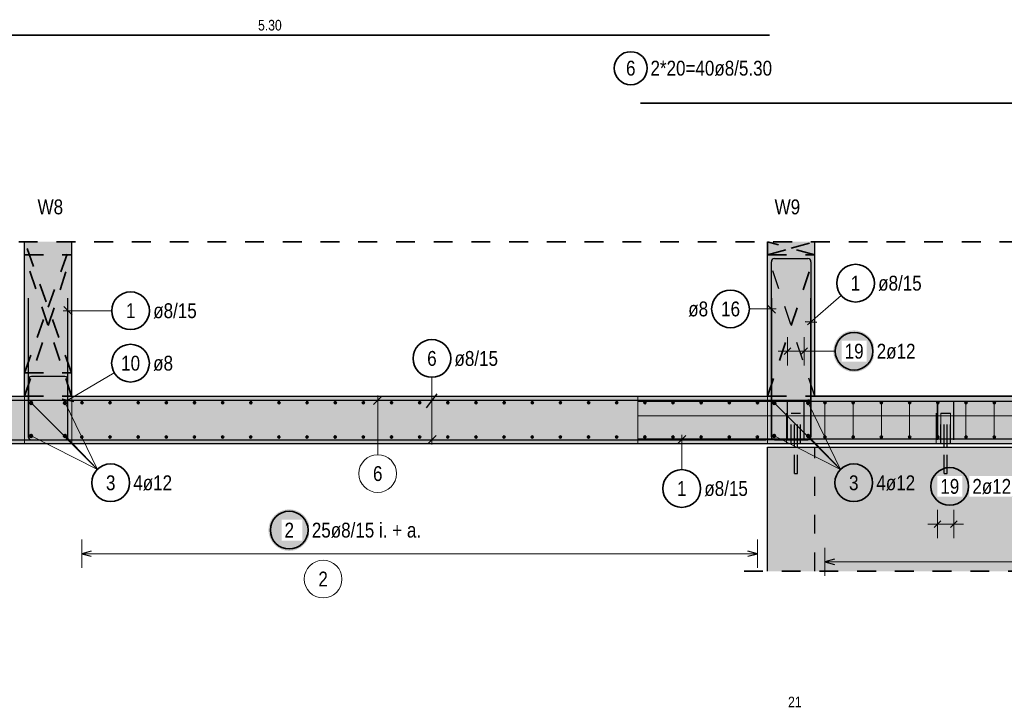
# Model space of a CAD drawing. Header units: millimetres. Extents: x -4.8 to 49, y -12 to 21.
# Tile 21 of 56: x 17.5 to 22.7, y 10.4 to 14.1. Entities that reach past the tile are written whole.
import ezdxf

# ---------------------------------------------------------------- set-up
doc = ezdxf.new("R2010")
doc.units = ezdxf.units.MM
doc.linetypes.add('DOT', pattern=[0.25, 0, -0.25])
doc.linetypes.add('HIDDEN', pattern=[0.375, 0.25, -0.125])
doc.layers.add('Achsen', color=7, linetype='Continuous', lineweight=20)
doc.layers.add('nplo Bewehrung', color=7, linetype='Continuous', lineweight=20)
doc.styles.add('Arial Narrow', font='ARIALN.TTF')

msp = doc.modelspace()

# ---------------------------------------------------------------- hatches: boundary and pattern name
at = {"lineweight": 50, "true_color": 0xd7ffd7}
for points in [[(17.787634, 12.897618), (17.787634, 12.077741), (17.537634, 12.077741), (17.537634, 12.897618)], [(21.727321, 12.897618), (21.727322, 12.077741), (21.477322, 12.077741), (21.477321, 12.897618)], [(21.727695, 11.827741), (3.032321, 11.827741), (3.032321, 12.077741), (21.727695, 12.077741)], [(35.302695, 12.077741), (35.302695, 11.827741), (21.727695, 11.827741), (21.727695, 12.077741)], [(36.16277, 11.807731), (36.16277, 11.149947), (21.477321, 11.149947), (21.477321, 11.807731)]]:
    msp.add_hatch(color=254, dxfattribs=at).paths.add_polyline_path(points)
at = {"layer": 'Achsen', "lineweight": 25, "true_color": 0xffffff}
for points in [[(22.045825, 12.316979), (22.045758, 12.320818), (22.045557, 12.324653), (22.045222, 12.328477), (22.044754, 12.332288), (22.044154, 12.336081), (22.043421, 12.33985), (22.042557, 12.343591), (22.041564, 12.347299), (22.040441, 12.350971), (22.039191, 12.354602), (22.037815, 12.358186), (22.036315, 12.36172), (22.034692, 12.3652), (22.032949, 12.368621), (22.031088, 12.371979), (22.02911, 12.37527), (22.027019, 12.378491), (22.024817, 12.381636), (22.022506, 12.384702), (22.02009, 12.387686), (22.017571, 12.390584), (22.014952, 12.393392), (22.012237, 12.396107), (22.009429, 12.398725), (22.006532, 12.401244), (22.003548, 12.40366), (22.000481, 12.405971), (21.997336, 12.408173), (21.994116, 12.410265), (21.990825, 12.412242), (21.987467, 12.414104), (21.984046, 12.415847), (21.980566, 12.417469), (21.977032, 12.41897), (21.973447, 12.420345), (21.969817, 12.421596), (21.966145, 12.422718), (21.962436, 12.423712), (21.958695, 12.424576), (21.954926, 12.425308), (21.951134, 12.425909), (21.947323, 12.426377), (21.943498, 12.426711), (21.939664, 12.426912), (21.935825, 12.426979), (21.931986, 12.426912), (21.928152, 12.426711), (21.924327, 12.426377), (21.920516, 12.425909), (21.916724, 12.425308), (21.912955, 12.424576), (21.909214, 12.423712), (21.905505, 12.422718), (21.901833, 12.421596), (21.898203, 12.420345), (21.894618, 12.41897), (21.891084, 12.417469), (21.887604, 12.415847), (21.884183, 12.414104), (21.880825, 12.412242), (21.877534, 12.410265), (21.874314, 12.408173), (21.871169, 12.405971), (21.868102, 12.40366), (21.865118, 12.401244), (21.862221, 12.398725), (21.859413, 12.396107), (21.856698, 12.393392), (21.854079, 12.390584), (21.85156, 12.387686), (21.849144, 12.384702), (21.846833, 12.381636), (21.844631, 12.378491), (21.84254, 12.37527), (21.840562, 12.371979), (21.838701, 12.368621), (21.836958, 12.3652), (21.835335, 12.36172), (21.833835, 12.358186), (21.832459, 12.354602), (21.831209, 12.350971), (21.830086, 12.347299), (21.829092, 12.343591), (21.828229, 12.33985), (21.827496, 12.336081), (21.826895, 12.332288), (21.826428, 12.328477), (21.826093, 12.324653), (21.825892, 12.320818), (21.825825, 12.316979), (21.825892, 12.31314), (21.826093, 12.309306), (21.826428, 12.305481), (21.826895, 12.30167), (21.827496, 12.297878), (21.828229, 12.294109), (21.829092, 12.290368), (21.830086, 12.286659), (21.831209, 12.282987), (21.832459, 12.279357), (21.833835, 12.275773), (21.835335, 12.272238), (21.836958, 12.268758), (21.838701, 12.265337), (21.840562, 12.261979), (21.84254, 12.258688), (21.844631, 12.255468), (21.846833, 12.252323), (21.849144, 12.249257), (21.85156, 12.246273), (21.854079, 12.243375), (21.856698, 12.240567), (21.859413, 12.237852), (21.862221, 12.235233), (21.865118, 12.232714), (21.868102, 12.230298), (21.871169, 12.227987), (21.874314, 12.225785), (21.877534, 12.223694), (21.880825, 12.221717), (21.884183, 12.219855), (21.887604, 12.218112), (21.891084, 12.216489), (21.894618, 12.214989), (21.898203, 12.213613), (21.901833, 12.212363), (21.905505, 12.211241), (21.909214, 12.210247), (21.912955, 12.209383), (21.916724, 12.20865), (21.920516, 12.20805), (21.924327, 12.207582), (21.928152, 12.207247), (21.931986, 12.207046), (21.935825, 12.206979), (21.939664, 12.207046), (21.943498, 12.207247), (21.947323, 12.207582), (21.951134, 12.20805), (21.954926, 12.20865), (21.958695, 12.209383), (21.962436, 12.210247), (21.966145, 12.211241), (21.969817, 12.212363), (21.973447, 12.213613), (21.977032, 12.214989), (21.980566, 12.216489), (21.984046, 12.218112), (21.987467, 12.219855), (21.990825, 12.221717), (21.994116, 12.223694), (21.997336, 12.225785), (22.000481, 12.227987), (22.003548, 12.230298), (22.006532, 12.232714), (22.009429, 12.235233), (22.012237, 12.237852), (22.014952, 12.240567), (22.017571, 12.243375), (22.02009, 12.246273), (22.022506, 12.249257), (22.024817, 12.252323), (22.027019, 12.255468), (22.02911, 12.258688), (22.031088, 12.261979), (22.032949, 12.265337), (22.034692, 12.268758), (22.036315, 12.272238), (22.037815, 12.275773), (22.039191, 12.279357), (22.040441, 12.282987), (22.041564, 12.286659), (22.042557, 12.290368), (22.043421, 12.294109), (22.044154, 12.297878), (22.044754, 12.30167), (22.045222, 12.305481), (22.045557, 12.309306)], [(22.552939, 11.6), (22.552872, 11.603839), (22.552671, 11.607673), (22.552337, 11.611498), (22.551869, 11.615309), (22.551268, 11.619101), (22.550536, 11.62287), (22.549672, 11.626611), (22.548678, 11.63032), (22.547556, 11.633992), (22.546306, 11.637622), (22.54493, 11.641207), (22.543429, 11.644741), (22.541807, 11.648221), (22.540064, 11.651642), (22.538202, 11.655), (22.536225, 11.658291), (22.534134, 11.661511), (22.531931, 11.664656), (22.529621, 11.667723), (22.527204, 11.670707), (22.524685, 11.673604), (22.522067, 11.676412), (22.519352, 11.679127), (22.516544, 11.681746), (22.513646, 11.684265), (22.510662, 11.686681), (22.507596, 11.688992), (22.504451, 11.691194), (22.501231, 11.693285), (22.497939, 11.695263), (22.494581, 11.697124), (22.49116, 11.698867), (22.48768, 11.70049), (22.484146, 11.70199), (22.480562, 11.703366), (22.476931, 11.704616), (22.47326, 11.705739), (22.469551, 11.706733), (22.46581, 11.707596), (22.462041, 11.708329), (22.458248, 11.708929), (22.454438, 11.709397), (22.450613, 11.709732), (22.446778, 11.709933), (22.442939, 11.71), (22.4391, 11.709933), (22.435266, 11.709732), (22.431441, 11.709397), (22.42763, 11.708929), (22.423838, 11.708329), (22.420069, 11.707596), (22.416328, 11.706733), (22.412619, 11.705739), (22.408948, 11.704616), (22.405317, 11.703366), (22.401733, 11.70199), (22.398198, 11.70049), (22.394719, 11.698867), (22.391298, 11.697124), (22.387939, 11.695263), (22.384648, 11.693285), (22.381428, 11.691194), (22.378283, 11.688992), (22.375217, 11.686681), (22.372233, 11.684265), (22.369335, 11.681746), (22.366527, 11.679127), (22.363812, 11.676412), (22.361193, 11.673604), (22.358675, 11.670707), (22.356258, 11.667723), (22.353948, 11.664656), (22.351745, 11.661511), (22.349654, 11.658291), (22.347677, 11.655), (22.345815, 11.651642), (22.344072, 11.648221), (22.342449, 11.644741), (22.340949, 11.641207), (22.339573, 11.637622), (22.338323, 11.633992), (22.337201, 11.63032), (22.336207, 11.626611), (22.335343, 11.62287), (22.334611, 11.619101), (22.33401, 11.615309), (22.333542, 11.611498), (22.333207, 11.607673), (22.333006, 11.603839), (22.332939, 11.6), (22.333006, 11.596161), (22.333207, 11.592327), (22.333542, 11.588502), (22.33401, 11.584691), (22.334611, 11.580899), (22.335343, 11.57713), (22.336207, 11.573389), (22.337201, 11.56968), (22.338323, 11.566008), (22.339573, 11.562378), (22.340949, 11.558793), (22.342449, 11.555259), (22.344072, 11.551779), (22.345815, 11.548358), (22.347677, 11.545), (22.349654, 11.541709), (22.351745, 11.538489), (22.353948, 11.535344), (22.356258, 11.532277), (22.358675, 11.529293), (22.361193, 11.526396), (22.363812, 11.523588), (22.366527, 11.520873), (22.369335, 11.518254), (22.372233, 11.515735), (22.375217, 11.513319), (22.378283, 11.511008), (22.381428, 11.508806), (22.384648, 11.506715), (22.387939, 11.504737), (22.391298, 11.502876), (22.394719, 11.501133), (22.398198, 11.49951), (22.401733, 11.49801), (22.405317, 11.496634), (22.408948, 11.495384), (22.412619, 11.494261), (22.416328, 11.493267), (22.420069, 11.492404), (22.423838, 11.491671), (22.42763, 11.491071), (22.431441, 11.490603), (22.435266, 11.490268), (22.4391, 11.490067), (22.442939, 11.49), (22.446778, 11.490067), (22.450613, 11.490268), (22.454438, 11.490603), (22.458248, 11.491071), (22.462041, 11.491671), (22.46581, 11.492404), (22.469551, 11.493267), (22.47326, 11.494261), (22.476931, 11.495384), (22.480562, 11.496634), (22.484146, 11.49801), (22.48768, 11.49951), (22.49116, 11.501133), (22.494581, 11.502876), (22.497939, 11.504737), (22.501231, 11.506715), (22.504451, 11.508806), (22.507596, 11.511008), (22.510662, 11.513319), (22.513646, 11.515735), (22.516544, 11.518254), (22.519352, 11.520873), (22.522067, 11.523588), (22.524685, 11.526396), (22.527204, 11.529293), (22.529621, 11.532277), (22.531931, 11.535344), (22.534134, 11.538489), (22.536225, 11.541709), (22.538202, 11.545), (22.540064, 11.548358), (22.541807, 11.551779), (22.543429, 11.555259), (22.54493, 11.558793), (22.546306, 11.562378), (22.547556, 11.566008), (22.548678, 11.56968), (22.549672, 11.573389), (22.550536, 11.57713), (22.551268, 11.580899), (22.551869, 11.584691), (22.552337, 11.588502), (22.552671, 11.592327)], [(19.050948, 11.368122), (19.050881, 11.371961), (19.05068, 11.375796), (19.050345, 11.379621), (19.049877, 11.383431), (19.049277, 11.387224), (19.048544, 11.390993), (19.04768, 11.394734), (19.046687, 11.398442), (19.045564, 11.402114), (19.044314, 11.405745), (19.042938, 11.409329), (19.041438, 11.412863), (19.039815, 11.416343), (19.038072, 11.419764), (19.036211, 11.423122), (19.034233, 11.426414), (19.032142, 11.429634), (19.02994, 11.432779), (19.027629, 11.435845), (19.025213, 11.438829), (19.022694, 11.441727), (19.020075, 11.444535), (19.01736, 11.44725), (19.014552, 11.449868), (19.011654, 11.452387), (19.008671, 11.454804), (19.005604, 11.457114), (19.002459, 11.459317), (18.999239, 11.461408), (18.995948, 11.463385), (18.99259, 11.465247), (18.989169, 11.46699), (18.985689, 11.468612), (18.982155, 11.470113), (18.97857, 11.471489), (18.97494, 11.472739), (18.971268, 11.473861), (18.967559, 11.474855), (18.963818, 11.475719), (18.960049, 11.476451), (18.956257, 11.477052), (18.952446, 11.47752), (18.948621, 11.477854), (18.944787, 11.478055), (18.940948, 11.478122), (18.937109, 11.478055), (18.933275, 11.477854), (18.92945, 11.47752), (18.925639, 11.477052), (18.921847, 11.476451), (18.918078, 11.475719), (18.914336, 11.474855), (18.910628, 11.473861), (18.906956, 11.472739), (18.903326, 11.471489), (18.899741, 11.470113), (18.896207, 11.468612), (18.892727, 11.46699), (18.889306, 11.465247), (18.885948, 11.463385), (18.882657, 11.461408), (18.879437, 11.459317), (18.876291, 11.457114), (18.873225, 11.454804), (18.870241, 11.452387), (18.867343, 11.449868), (18.864535, 11.44725), (18.86182, 11.444535), (18.859202, 11.441727), (18.856683, 11.438829), (18.854267, 11.435845), (18.851956, 11.432779), (18.849754, 11.429634), (18.847663, 11.426414), (18.845685, 11.423122), (18.843824, 11.419764), (18.84208, 11.416343), (18.840458, 11.412863), (18.838958, 11.409329), (18.837582, 11.405745), (18.836332, 11.402114), (18.835209, 11.398442), (18.834215, 11.394734), (18.833352, 11.390993), (18.832619, 11.387224), (18.832018, 11.383431), (18.83155, 11.379621), (18.831216, 11.375796), (18.831015, 11.371961), (18.830948, 11.368122), (18.831015, 11.364283), (18.831216, 11.360449), (18.83155, 11.356624), (18.832018, 11.352813), (18.832619, 11.349021), (18.833352, 11.345252), (18.834215, 11.341511), (18.835209, 11.337802), (18.836332, 11.334131), (18.837582, 11.3305), (18.838958, 11.326916), (18.840458, 11.323381), (18.84208, 11.319902), (18.843824, 11.316481), (18.845685, 11.313122), (18.847663, 11.309831), (18.849754, 11.306611), (18.851956, 11.303466), (18.854267, 11.3004), (18.856683, 11.297416), (18.859202, 11.294518), (18.86182, 11.29171), (18.864535, 11.288995), (18.867343, 11.286376), (18.870241, 11.283857), (18.873225, 11.281441), (18.876291, 11.279131), (18.879437, 11.276928), (18.882657, 11.274837), (18.885948, 11.27286), (18.889306, 11.270998), (18.892727, 11.269255), (18.896207, 11.267632), (18.899741, 11.266132), (18.903326, 11.264756), (18.906956, 11.263506), (18.910628, 11.262384), (18.914336, 11.26139), (18.918078, 11.260526), (18.921847, 11.259794), (18.925639, 11.259193), (18.92945, 11.258725), (18.933275, 11.25839), (18.937109, 11.258189), (18.940948, 11.258122), (18.944787, 11.258189), (18.948621, 11.25839), (18.952446, 11.258725), (18.956257, 11.259193), (18.960049, 11.259794), (18.963818, 11.260526), (18.967559, 11.26139), (18.971268, 11.262384), (18.97494, 11.263506), (18.97857, 11.264756), (18.982155, 11.266132), (18.985689, 11.267632), (18.989169, 11.269255), (18.99259, 11.270998), (18.995948, 11.27286), (18.999239, 11.274837), (19.002459, 11.276928), (19.005604, 11.279131), (19.008671, 11.281441), (19.011654, 11.283857), (19.014552, 11.286376), (19.01736, 11.288995), (19.020075, 11.29171), (19.022694, 11.294518), (19.025213, 11.297416), (19.027629, 11.3004), (19.02994, 11.303466), (19.032142, 11.306611), (19.034233, 11.309831), (19.036211, 11.313122), (19.038072, 11.316481), (19.039815, 11.319902), (19.041438, 11.323381), (19.042938, 11.326916), (19.044314, 11.3305), (19.045564, 11.334131), (19.046687, 11.337802), (19.04768, 11.341511), (19.048544, 11.345252), (19.049277, 11.349021), (19.049877, 11.352813), (19.050345, 11.356624), (19.05068, 11.360449)]]:
    msp.add_hatch(color=7, dxfattribs=at).paths.add_polyline_path(points)

# ---------------------------------------------------------------- linework, layer by layer
at = {"color": 2, "linetype": 'Continuous', "lineweight": 35}
msp.add_line((20.802731, 13.631718), (26.802731, 13.631718), dxfattribs=at)
at = {"color": 2, "linetype": 'HIDDEN', "lineweight": 35, "ltscale": 0.25}
for p, q in [((2.907283, 12.897618), (36.895255, 12.897618)), ((21.352321, 11.149947), (36.28777, 11.149947))]:
    msp.add_line(p, q, dxfattribs=at)
at = {"color": 3, "linetype": 'Continuous', "lineweight": 25}
for p, q in [((17.537634, 12.077741), (17.537634, 12.897618)), ((17.787634, 12.077741), (17.787634, 12.897618)), ((21.477321, 12.077741), (21.477321, 12.897618)), ((21.727321, 12.077741), (21.727321, 12.897618)), ((21.727695, 12.080105), (21.727695, 12.897618)), ((21.497695, 11.863741), (21.497695, 12.791741)), ((21.513695, 12.807741), (21.691321, 12.807741)), ((21.597321, 12.807741), (21.691321, 12.807741)), ((21.707321, 12.791741), (21.707321, 11.863741)), ((21.707321, 12.791741), (21.707321, 12.697741)), ((21.519792, 12.519039), (21.475598, 12.563234)), ((11.987729, 12.077741), (17.537634, 12.077741)), ((17.787634, 12.077741), (21.477322, 12.077741)), ((21.727322, 12.077741), (21.727695, 12.077741)), ((21.727695, 12.080105), (26.103322, 12.080105)), ((21.727695, 12.077741), (35.302695, 12.077741)), ((3.032321, 11.827741), (21.727695, 11.827741)), ((21.477321, 11.807741), (36.16277, 11.807741)), ((21.477321, 11.149947), (21.477321, 11.807731)), ((21.691321, 11.847741), (21.513695, 11.847741)), ((21.619321, 11.807741), (21.619321, 11.827741)), ((21.635321, 11.807741), (21.635321, 11.827741)), ((21.727695, 11.827741), (35.302695, 11.827741)), ((22.413488, 11.807741), (22.413488, 11.827741)), ((22.429488, 11.807741), (22.429488, 11.827741))]:
    msp.add_line(p, q, dxfattribs=at)
at = {"color": 2, "linetype": 'DOT', "lineweight": 35, "ltscale": 0.25}
for p, q in [((21.477695, 12.828092), (21.477695, 12.897618)), ((17.537634, 12.827741), (17.787634, 12.827741)), ((21.477695, 12.827741), (21.727321, 12.827741)), ((17.537634, 12.202192), (17.787634, 12.202192)), ((17.537634, 12.077741), (17.787634, 12.077741)), ((21.477322, 12.077741), (21.477695, 12.077741)), ((21.477695, 12.077741), (21.727322, 12.077741))]:
    msp.add_line(p, q, dxfattribs=at)
at = {"color": 3, "linetype": 'HIDDEN', "lineweight": 25, "ltscale": 0.25}
for p, q in [((21.477695, 12.077741), (21.477695, 12.827741)), ((21.47775, 12.828092), (21.727321, 12.828092)), ((21.602321, 11.987744), (21.604224, 11.987744)), ((21.602321, 11.827741), (21.602321, 11.987744)), ((21.604224, 11.987744), (21.609644, 11.987744)), ((21.609644, 11.987744), (21.617754, 11.987744)), ((21.617754, 11.987744), (21.627321, 11.987744)), ((21.619321, 11.827741), (21.619321, 11.987744)), ((21.627321, 11.987744), (21.636889, 11.987744)), ((21.635321, 11.827741), (21.635321, 11.987744)), ((21.636889, 11.987744), (21.644999, 11.987744)), ((21.644999, 11.987744), (21.650418, 11.987744)), ((21.650418, 11.987744), (21.652321, 11.987744)), ((21.652321, 11.827741), (21.652321, 11.987744)), ((22.396488, 11.987744), (22.398391, 11.987744)), ((22.396488, 11.827741), (22.396488, 11.987744)), ((22.398391, 11.987744), (22.40381, 11.987744)), ((22.40381, 11.987744), (22.411921, 11.987744)), ((22.411921, 11.987744), (22.421488, 11.987744)), ((22.413488, 11.827741), (22.413488, 11.987744)), ((22.421488, 11.987744), (22.431055, 11.987744)), ((22.429488, 11.827741), (22.429488, 11.987744)), ((22.431055, 11.987744), (22.439166, 11.987744)), ((22.439166, 11.987744), (22.444585, 11.987744)), ((22.444585, 11.987744), (22.446488, 11.987744)), ((22.446488, 11.827741), (22.446488, 11.987744)), ((21.619321, 11.667744), (21.619321, 11.807741)), ((21.635321, 11.667744), (21.635321, 11.807741)), ((21.727321, 11.149947), (21.727321, 11.807731)), ((22.413488, 11.667744), (22.413488, 11.807741)), ((22.429488, 11.667744), (22.429488, 11.807741)), ((21.619321, 11.667744), (21.61993, 11.667744)), ((21.61993, 11.667744), (21.621665, 11.667744)), ((21.621665, 11.667744), (21.62426, 11.667744)), ((21.62426, 11.667744), (21.627321, 11.667744)), ((21.627321, 11.667744), (21.630383, 11.667744)), ((21.630383, 11.667744), (21.632978, 11.667744)), ((21.632978, 11.667744), (21.634712, 11.667744)), ((21.634712, 11.667744), (21.635321, 11.667744)), ((22.413488, 11.667744), (22.414097, 11.667744)), ((22.414097, 11.667744), (22.415831, 11.667744)), ((22.415831, 11.667744), (22.418427, 11.667744)), ((22.418427, 11.667744), (22.421488, 11.667744)), ((22.421488, 11.667744), (22.42455, 11.667744)), ((22.42455, 11.667744), (22.427145, 11.667744)), ((22.427145, 11.667744), (22.428879, 11.667744)), ((22.428879, 11.667744), (22.429488, 11.667744))]:
    msp.add_line(p, q, dxfattribs=at)
at = {"color": 5, "linetype": 'Continuous', "lineweight": 18}
msp.add_line((21.380639, 12.541137), (21.522695, 12.541137), dxfattribs=at)
at = {"color": 2, "linetype": 'Continuous', "lineweight": 35}
msp.add_circle((21.280639, 12.541137), 0.1, dxfattribs=at)
at = {"color": 3, "linetype": 'Continuous', "lineweight": 25}
for centre, start, end in [((21.513695, 12.791741), 90, 180), ((21.691321, 12.791741), 0, 90), ((21.691321, 12.791741), 0, 90), ((21.513695, 11.863741), 180, 270), ((21.691321, 11.863741), 270, 0)]:
    msp.add_arc(centre, 0.016, start, end, dxfattribs=at)
at = {"layer": 'Achsen', "color": 2, "linetype": 'Continuous', "lineweight": 35}
msp.add_line((16.187741, 13.992787), (21.487741, 13.992787), dxfattribs=at)
at = {"layer": 'Achsen', "color": 2, "linetype": 'DOT', "lineweight": 35, "ltscale": 0.25}
for p, q in [((17.787584, 12.202192), (17.537634, 12.897618)), ((17.662609, 12.549905), (17.787584, 12.897618)), ((21.727321, 12.828212), (21.47775, 12.897618)), ((21.60275, 12.862855), (21.727321, 12.897499)), ((21.47775, 12.828092), (21.60275, 12.862855)), ((17.787584, 12.077741), (17.537634, 12.827741)), ((17.662609, 12.452741), (17.787584, 12.827741)), ((21.602695, 12.452741), (21.727321, 12.82662)), ((17.537634, 12.202192), (17.662609, 12.549905)), ((17.537634, 12.077741), (17.662609, 12.452741)), ((21.477695, 12.077741), (21.602695, 12.452741))]:
    msp.add_line(p, q, dxfattribs=at)
at = {"layer": 'Achsen', "color": 3, "linetype": 'Continuous', "lineweight": 25}
for p, q in [((21.727321, 12.897499), (21.72775, 12.897618)), ((21.72775, 12.828092), (21.727321, 12.828212)), ((21.727321, 12.82662), (21.727695, 12.827741)), ((17.557658, 12.597741), (17.557623, 11.863742)), ((17.767623, 11.86374), (17.767658, 12.597741)), ((21.497346, 12.597741), (21.497311, 11.863742)), ((21.707311, 11.86374), (21.707346, 12.597741)), ((17.745559, 12.553766), (17.789751, 12.50957)), ((21.676168, 12.474952), (21.738512, 12.47053)), ((21.565683, 12.299302), (21.601038, 12.334657)), ((21.653682, 12.299302), (21.689038, 12.334657)), ((17.558155, 12.166192), (17.558155, 11.863741)), ((17.752007, 12.182192), (17.574155, 12.182192)), ((17.768007, 11.863741), (17.768007, 12.166192)), ((17.737736, 12.064954), (17.798278, 12.049431)), ((19.668964, 12.016368), (19.725183, 12.091327)), ((21.727695, 12.077741), (21.727321, 12.078862)), ((16.177883, 12.057177), (21.477883, 12.057177)), ((20.788881, 12.052741), (27.788881, 12.052741)), ((20.957321, 12.057716), (21.691321, 12.057751)), ((21.58336, 11.847741), (21.58336, 12.047741)), ((21.67136, 11.847741), (21.67136, 12.047741)), ((21.707321, 12.041751), (21.707321, 11.863751)), ((22.377527, 11.847741), (22.377527, 12.047741)), ((22.465527, 11.847741), (22.465527, 12.047741)), ((17.768007, 11.863741), (17.768007, 11.957741)), ((19.675272, 11.825644), (19.719466, 11.869838)), ((20.788881, 11.852741), (27.788881, 11.852741)), ((21.044076, 11.869818), (20.999884, 11.825621)), ((16.167321, 11.847741), (21.467321, 11.847741)), ((17.573623, 11.847741), (17.751623, 11.847741)), ((17.574155, 11.847741), (17.752007, 11.847741)), ((17.658007, 11.847741), (17.752007, 11.847741)), ((21.691322, 11.847751), (20.957321, 11.847716)), ((21.513311, 11.847741), (21.691311, 11.847741)), ((22.359849, 11.382322), (22.395205, 11.417678)), ((22.447849, 11.382322), (22.483205, 11.417678)), ((17.891636, 11.25652), (17.841636, 11.243122)), ((17.841636, 11.243122), (17.891636, 11.229725)), ((21.423321, 11.243122), (21.373321, 11.25652)), ((21.373321, 11.229725), (21.423321, 11.243122)), ((21.831322, 11.213397), (21.781322, 11.2)), ((21.781322, 11.2), (21.831322, 11.186603))]:
    msp.add_line(p, q, dxfattribs=at)
at = {"layer": 'Achsen', "color": 3, "linetype": 'HIDDEN', "lineweight": 25, "ltscale": 0.25}
msp.add_line((21.727321, 12.078862), (21.477695, 12.827741), dxfattribs=at)
at = {"layer": 'Achsen', "color": 5, "linetype": 'Continuous', "lineweight": 18}
for p, q in [((21.868089, 12.612197), (21.688456, 12.456358)), ((18.000082, 12.531657), (17.742655, 12.531669)), ((21.58336, 12.241979), (21.58336, 12.391979)), ((21.67136, 12.241979), (21.67136, 12.391979)), ((21.72136, 12.316979), (21.53336, 12.316979)), ((21.835825, 12.316979), (21.72136, 12.316979)), ((18.013533, 12.20251), (17.746493, 12.044459)), ((19.697369, 12.178642), (19.697369, 11.822741)), ((17.572732, 12.042819), (17.924148, 11.690381)), ((17.752732, 12.042819), (17.924148, 11.690381)), ((21.51242, 12.042819), (21.863836, 11.690381)), ((21.69242, 12.042819), (21.863836, 11.690381)), ((17.572634, 11.867741), (17.924148, 11.690381)), ((17.752732, 11.867819), (17.924148, 11.690381)), ((21.021987, 11.688834), (21.021978, 11.872719)), ((21.512321, 11.867741), (21.863836, 11.690381)), ((21.69242, 11.867819), (21.863836, 11.690381)), ((22.377527, 11.325), (22.377527, 11.475)), ((22.465527, 11.325), (22.465527, 11.475)), ((22.515527, 11.4), (22.327527, 11.4)), ((17.841636, 11.318122), (17.841636, 11.168122)), ((21.423321, 11.168122), (21.423321, 11.318122)), ((21.423321, 11.243122), (17.841636, 11.243122)), ((21.781322, 11.275), (21.781322, 11.125)), ((21.781322, 11.2), (35.248761, 11.2))]:
    msp.add_line(p, q, dxfattribs=at)
at = {"layer": 'Achsen', "color": 9, "linetype": 'Continuous', "lineweight": 0}
for p, q in [((17.537634, 12.077741), (17.537634, 11.827741)), ((17.787634, 12.077741), (17.787634, 11.827741)), ((19.432161, 12.079275), (19.387967, 12.03508)), ((19.410064, 11.768119), (19.410064, 12.082177)), ((20.788881, 12.077741), (20.788881, 11.827741)), ((21.477321, 12.077741), (21.477321, 11.827741)), ((21.577321, 11.987744), (21.577321, 11.827741)), ((22.371488, 11.987744), (22.371488, 11.827741)), ((22.396488, 11.827741), (22.396488, 11.987744)), ((22.396488, 11.987744), (22.446488, 11.987744)), ((22.446488, 11.987744), (22.446488, 11.827741))]:
    msp.add_line(p, q, dxfattribs=at)
at = {"layer": 'Achsen', "color": 2, "linetype": 'Continuous', "lineweight": 35}
for centre, radius in [((20.751516, 13.817877), 0.0875), ((21.943626, 12.677727), 0.1), ((18.100082, 12.531652), 0.1), ((19.697369, 12.278642), 0.1), ((21.935825, 12.316979), 0.1), ((18.09959, 12.253444), 0.1), ((17.994296, 11.619112), 0.1), ((21.933984, 11.619112), 0.1), ((22.442939, 11.6), 0.1), ((21.021992, 11.588834), 0.1), ((18.940948, 11.368122), 0.1)]:
    msp.add_circle(centre, radius, dxfattribs=at)
at = {"layer": 'Achsen', "color": 9, "linetype": 'Continuous', "lineweight": 0}
for centre, radius in [((17.538155, 12.202192), 0.00111), ((17.788007, 12.202192), 0.00111), ((17.538155, 12.077741), 0.00111), ((17.788007, 12.077741), 0.00111), ((17.788155, 11.827741), 0.00111), ((19.410064, 11.668119), 0.1), ((19.12061, 11.108573), 0.1)]:
    msp.add_circle(centre, radius, dxfattribs=at)
at = {"layer": 'Achsen', "color": 4, "linetype": 'Continuous', "lineweight": 50}
for centre, radius in [((17.572732, 12.042819), 0.006), ((17.572732, 12.042819), 0.006), ((17.572732, 12.042819), 0.0054), ((17.572732, 12.042819), 0.0042), ((17.572732, 12.042819), 0.003), ((17.572732, 12.042819), 0.0018), ((17.572732, 12.042819), 0.0006), ((17.752732, 12.042819), 0.006), ((17.752732, 12.042819), 0.006), ((17.752732, 12.042819), 0.0054), ((17.752732, 12.042819), 0.0042), ((17.752732, 12.042819), 0.003), ((17.752732, 12.042819), 0.0018), ((17.752732, 12.042819), 0.0006), ((17.842009, 12.043741), 0.004), ((17.842009, 12.043741), 0.004), ((17.842009, 12.043741), 0.0036), ((17.842009, 12.043741), 0.0028), ((17.842009, 12.043741), 0.002), ((17.842009, 12.043741), 0.0012), ((17.842009, 12.043741), 0.0004), ((17.991246, 12.043741), 0.004), ((17.991246, 12.043741), 0.004), ((17.991246, 12.043741), 0.0036), ((17.991246, 12.043741), 0.0028), ((17.991246, 12.043741), 0.002), ((17.991246, 12.043741), 0.0012), ((17.991246, 12.043741), 0.0004), ((18.140483, 12.043741), 0.004), ((18.140483, 12.043741), 0.004), ((18.140483, 12.043741), 0.0036), ((18.140483, 12.043741), 0.0028), ((18.140483, 12.043741), 0.002), ((18.140483, 12.043741), 0.0012), ((18.140483, 12.043741), 0.0004), ((18.28972, 12.043741), 0.004), ((18.28972, 12.043741), 0.004), ((18.28972, 12.043741), 0.0036), ((18.28972, 12.043741), 0.0028), ((18.28972, 12.043741), 0.002), ((18.28972, 12.043741), 0.0012), ((18.28972, 12.043741), 0.0004), ((18.438957, 12.043741), 0.004), ((18.438957, 12.043741), 0.004), ((18.438957, 12.043741), 0.0036), ((18.438957, 12.043741), 0.0028), ((18.438957, 12.043741), 0.002), ((18.438957, 12.043741), 0.0012), ((18.438957, 12.043741), 0.0004), ((18.588194, 12.043741), 0.004), ((18.588194, 12.043741), 0.004), ((18.588194, 12.043741), 0.0036), ((18.588194, 12.043741), 0.0028), ((18.588194, 12.043741), 0.002), ((18.588194, 12.043741), 0.0012), ((18.588194, 12.043741), 0.0004), ((18.737431, 12.043741), 0.004), ((18.737431, 12.043741), 0.004), ((18.737431, 12.043741), 0.0036), ((18.737431, 12.043741), 0.0028), ((18.737431, 12.043741), 0.002), ((18.737431, 12.043741), 0.0012), ((18.737431, 12.043741), 0.0004), ((18.886668, 12.043741), 0.004), ((18.886668, 12.043741), 0.004), ((18.886668, 12.043741), 0.0036), ((18.886668, 12.043741), 0.0028), ((18.886668, 12.043741), 0.002), ((18.886668, 12.043741), 0.0012), ((18.886668, 12.043741), 0.0004), ((19.035905, 12.043741), 0.004), ((19.035905, 12.043741), 0.004), ((19.035905, 12.043741), 0.0036), ((19.035905, 12.043741), 0.0028), ((19.035905, 12.043741), 0.002), ((19.035905, 12.043741), 0.0012), ((19.035905, 12.043741), 0.0004), ((19.185142, 12.043741), 0.004), ((19.185142, 12.043741), 0.004), ((19.185142, 12.043741), 0.0036), ((19.185142, 12.043741), 0.0028), ((19.185142, 12.043741), 0.002), ((19.185142, 12.043741), 0.0012), ((19.185142, 12.043741), 0.0004), ((19.334378, 12.043741), 0.004), ((19.334378, 12.043741), 0.004), ((19.334378, 12.043741), 0.0036), ((19.334378, 12.043741), 0.0028), ((19.334378, 12.043741), 0.002), ((19.334378, 12.043741), 0.0012), ((19.334378, 12.043741), 0.0004), ((19.483615, 12.043741), 0.004), ((19.483615, 12.043741), 0.004), ((19.483615, 12.043741), 0.0036), ((19.483615, 12.043741), 0.0028), ((19.483615, 12.043741), 0.002), ((19.483615, 12.043741), 0.0012), ((19.483615, 12.043741), 0.0004), ((19.632852, 12.043741), 0.004), ((19.632852, 12.043741), 0.004), ((19.632852, 12.043741), 0.0036), ((19.632852, 12.043741), 0.0028), ((19.632852, 12.043741), 0.002), ((19.632852, 12.043741), 0.0012), ((19.632852, 12.043741), 0.0004), ((19.782089, 12.043741), 0.004), ((19.782089, 12.043741), 0.004), ((19.782089, 12.043741), 0.0036), ((19.782089, 12.043741), 0.0028), ((19.782089, 12.043741), 0.002), ((19.782089, 12.043741), 0.0012), ((19.782089, 12.043741), 0.0004), ((19.931326, 12.043741), 0.004), ((19.931326, 12.043741), 0.004), ((19.931326, 12.043741), 0.0036), ((19.931326, 12.043741), 0.0028), ((19.931326, 12.043741), 0.002), ((19.931326, 12.043741), 0.0012), ((19.931326, 12.043741), 0.0004), ((20.080563, 12.043741), 0.004), ((20.080563, 12.043741), 0.004), ((20.080563, 12.043741), 0.0036), ((20.080563, 12.043741), 0.0028), ((20.080563, 12.043741), 0.002), ((20.080563, 12.043741), 0.0012), ((20.080563, 12.043741), 0.0004), ((20.2298, 12.043741), 0.004), ((20.2298, 12.043741), 0.004), ((20.2298, 12.043741), 0.0036), ((20.2298, 12.043741), 0.0028), ((20.2298, 12.043741), 0.002), ((20.2298, 12.043741), 0.0012), ((20.2298, 12.043741), 0.0004), ((20.379037, 12.043741), 0.004), ((20.379037, 12.043741), 0.004), ((20.379037, 12.043741), 0.0036), ((20.379037, 12.043741), 0.0028), ((20.379037, 12.043741), 0.002), ((20.379037, 12.043741), 0.0012), ((20.379037, 12.043741), 0.0004), ((20.528274, 12.043741), 0.004), ((20.528274, 12.043741), 0.004), ((20.528274, 12.043741), 0.0036), ((20.528274, 12.043741), 0.0028), ((20.528274, 12.043741), 0.002), ((20.528274, 12.043741), 0.0012), ((20.528274, 12.043741), 0.0004), ((20.677511, 12.043741), 0.004), ((20.677511, 12.043741), 0.004), ((20.677511, 12.043741), 0.0036), ((20.677511, 12.043741), 0.0028), ((20.677511, 12.043741), 0.002), ((20.677511, 12.043741), 0.0012), ((20.677511, 12.043741), 0.0004), ((20.826747, 12.043741), 0.004), ((20.826747, 12.043741), 0.004), ((20.826747, 12.043741), 0.0036), ((20.826747, 12.043741), 0.0028), ((20.826747, 12.043741), 0.002), ((20.826747, 12.043741), 0.0012), ((20.826747, 12.043741), 0.0004), ((20.975984, 12.043741), 0.004), ((20.975984, 12.043741), 0.004), ((20.975984, 12.043741), 0.0036), ((20.975984, 12.043741), 0.0028), ((20.975984, 12.043741), 0.002), ((20.975984, 12.043741), 0.0012), ((20.975984, 12.043741), 0.0004), ((21.125221, 12.043741), 0.004), ((21.125221, 12.043741), 0.004), ((21.125221, 12.043741), 0.0036), ((21.125221, 12.043741), 0.0028), ((21.125221, 12.043741), 0.002), ((21.125221, 12.043741), 0.0012), ((21.125221, 12.043741), 0.0004), ((21.274458, 12.043741), 0.004), ((21.274458, 12.043741), 0.004), ((21.274458, 12.043741), 0.0036), ((21.274458, 12.043741), 0.0028), ((21.274458, 12.043741), 0.002), ((21.274458, 12.043741), 0.0012), ((21.274458, 12.043741), 0.0004), ((21.423695, 12.043741), 0.004), ((21.423695, 12.043741), 0.004), ((21.423695, 12.043741), 0.0036), ((21.423695, 12.043741), 0.0028), ((21.423695, 12.043741), 0.002), ((21.423695, 12.043741), 0.0012), ((21.423695, 12.043741), 0.0004), ((21.51242, 12.042819), 0.006), ((21.51242, 12.042819), 0.006), ((21.51242, 12.042819), 0.0054), ((21.51242, 12.042819), 0.0042), ((21.51242, 12.042819), 0.003), ((21.51242, 12.042819), 0.0018), ((21.51242, 12.042819), 0.0006), ((21.69242, 12.042819), 0.006), ((21.69242, 12.042819), 0.006), ((21.69242, 12.042819), 0.0054), ((21.69242, 12.042819), 0.0042), ((21.69242, 12.042819), 0.003), ((21.69242, 12.042819), 0.0018), ((21.69242, 12.042819), 0.0006), ((21.781322, 12.043741), 0.004), ((21.781322, 12.043741), 0.004), ((21.781322, 12.043741), 0.0036), ((21.781322, 12.043741), 0.0028), ((21.781322, 12.043741), 0.002), ((21.781322, 12.043741), 0.0012), ((21.781322, 12.043741), 0.0004), ((21.93096, 12.043741), 0.004), ((21.93096, 12.043741), 0.004), ((21.93096, 12.043741), 0.0036), ((21.93096, 12.043741), 0.0028), ((21.93096, 12.043741), 0.002), ((21.93096, 12.043741), 0.0012), ((21.93096, 12.043741), 0.0004), ((22.080599, 12.043741), 0.004), ((22.080599, 12.043741), 0.004), ((22.080599, 12.043741), 0.0036), ((22.080599, 12.043741), 0.0028), ((22.080599, 12.043741), 0.002), ((22.080599, 12.043741), 0.0012), ((22.080599, 12.043741), 0.0004), ((22.230237, 12.043741), 0.004), ((22.230237, 12.043741), 0.004), ((22.230237, 12.043741), 0.0036), ((22.230237, 12.043741), 0.0028), ((22.230237, 12.043741), 0.002), ((22.230237, 12.043741), 0.0012), ((22.230237, 12.043741), 0.0004), ((22.379875, 12.043741), 0.004), ((22.379875, 12.043741), 0.004), ((22.379875, 12.043741), 0.0036), ((22.379875, 12.043741), 0.0028), ((22.379875, 12.043741), 0.002), ((22.379875, 12.043741), 0.0012), ((22.379875, 12.043741), 0.0004), ((22.529513, 12.043741), 0.004), ((22.529513, 12.043741), 0.004), ((22.529513, 12.043741), 0.0036), ((22.529513, 12.043741), 0.0028), ((22.529513, 12.043741), 0.002), ((22.529513, 12.043741), 0.0012), ((22.529513, 12.043741), 0.0004), ((22.679151, 12.043741), 0.004), ((22.679151, 12.043741), 0.004), ((22.679151, 12.043741), 0.0036), ((22.679151, 12.043741), 0.0028), ((22.679151, 12.043741), 0.002), ((22.679151, 12.043741), 0.0012), ((22.679151, 12.043741), 0.0004), ((17.572634, 11.867741), 0.006), ((17.572634, 11.867741), 0.006), ((17.572634, 11.867741), 0.0054), ((17.572634, 11.867741), 0.0042), ((17.572634, 11.867741), 0.003), ((17.572634, 11.867741), 0.0018), ((17.572634, 11.867741), 0.0006), ((17.752732, 11.867819), 0.006), ((17.752732, 11.867819), 0.006), ((17.752732, 11.867819), 0.0054), ((17.752732, 11.867819), 0.0042), ((17.752732, 11.867819), 0.003), ((17.752732, 11.867819), 0.0018), ((17.752732, 11.867819), 0.0006), ((17.841636, 11.861741), 0.004), ((17.841636, 11.861741), 0.004), ((17.841636, 11.861741), 0.0036), ((17.841636, 11.861741), 0.0028), ((17.841636, 11.861741), 0.002), ((17.841636, 11.861741), 0.0012), ((17.841636, 11.861741), 0.0004), ((17.990873, 11.861741), 0.004), ((17.990873, 11.861741), 0.004), ((17.990873, 11.861741), 0.0036), ((17.990873, 11.861741), 0.0028), ((17.990873, 11.861741), 0.002), ((17.990873, 11.861741), 0.0012), ((17.990873, 11.861741), 0.0004), ((18.14011, 11.861741), 0.004), ((18.14011, 11.861741), 0.004), ((18.14011, 11.861741), 0.0036), ((18.14011, 11.861741), 0.0028), ((18.14011, 11.861741), 0.002), ((18.14011, 11.861741), 0.0012), ((18.14011, 11.861741), 0.0004), ((18.289347, 11.861741), 0.004), ((18.289347, 11.861741), 0.004), ((18.289347, 11.861741), 0.0036), ((18.289347, 11.861741), 0.0028), ((18.289347, 11.861741), 0.002), ((18.289347, 11.861741), 0.0012), ((18.289347, 11.861741), 0.0004), ((18.438583, 11.861741), 0.004), ((18.438583, 11.861741), 0.004), ((18.438583, 11.861741), 0.0036), ((18.438583, 11.861741), 0.0028), ((18.438583, 11.861741), 0.002), ((18.438583, 11.861741), 0.0012), ((18.438583, 11.861741), 0.0004), ((18.58782, 11.861741), 0.004), ((18.58782, 11.861741), 0.004), ((18.58782, 11.861741), 0.0036), ((18.58782, 11.861741), 0.0028), ((18.58782, 11.861741), 0.002), ((18.58782, 11.861741), 0.0012), ((18.58782, 11.861741), 0.0004), ((18.737057, 11.861741), 0.004), ((18.737057, 11.861741), 0.004), ((18.737057, 11.861741), 0.0036), ((18.737057, 11.861741), 0.0028), ((18.737057, 11.861741), 0.002), ((18.737057, 11.861741), 0.0012), ((18.737057, 11.861741), 0.0004), ((18.886294, 11.861741), 0.004), ((18.886294, 11.861741), 0.004), ((18.886294, 11.861741), 0.0036), ((18.886294, 11.861741), 0.0028), ((18.886294, 11.861741), 0.002), ((18.886294, 11.861741), 0.0012), ((18.886294, 11.861741), 0.0004), ((19.035531, 11.861741), 0.004), ((19.035531, 11.861741), 0.004), ((19.035531, 11.861741), 0.0036), ((19.035531, 11.861741), 0.0028), ((19.035531, 11.861741), 0.002), ((19.035531, 11.861741), 0.0012), ((19.035531, 11.861741), 0.0004), ((19.184768, 11.861741), 0.004), ((19.184768, 11.861741), 0.004), ((19.184768, 11.861741), 0.0036), ((19.184768, 11.861741), 0.0028), ((19.184768, 11.861741), 0.002), ((19.184768, 11.861741), 0.0012), ((19.184768, 11.861741), 0.0004), ((19.334005, 11.861741), 0.004), ((19.334005, 11.861741), 0.004), ((19.334005, 11.861741), 0.0036), ((19.334005, 11.861741), 0.0028), ((19.334005, 11.861741), 0.002), ((19.334005, 11.861741), 0.0012), ((19.334005, 11.861741), 0.0004), ((19.483242, 11.861741), 0.004), ((19.483242, 11.861741), 0.004), ((19.483242, 11.861741), 0.0036), ((19.483242, 11.861741), 0.0028), ((19.483242, 11.861741), 0.002), ((19.483242, 11.861741), 0.0012), ((19.483242, 11.861741), 0.0004), ((19.632479, 11.861741), 0.004), ((19.632479, 11.861741), 0.004), ((19.632479, 11.861741), 0.0036), ((19.632479, 11.861741), 0.0028), ((19.632479, 11.861741), 0.002), ((19.632479, 11.861741), 0.0012), ((19.632479, 11.861741), 0.0004), ((19.781716, 11.861741), 0.004), ((19.781716, 11.861741), 0.004), ((19.781716, 11.861741), 0.0036), ((19.781716, 11.861741), 0.0028), ((19.781716, 11.861741), 0.002), ((19.781716, 11.861741), 0.0012), ((19.781716, 11.861741), 0.0004), ((19.930952, 11.861741), 0.004), ((19.930952, 11.861741), 0.004), ((19.930952, 11.861741), 0.0036), ((19.930952, 11.861741), 0.0028), ((19.930952, 11.861741), 0.002), ((19.930952, 11.861741), 0.0012), ((19.930952, 11.861741), 0.0004), ((20.080189, 11.861741), 0.004), ((20.080189, 11.861741), 0.004), ((20.080189, 11.861741), 0.0036), ((20.080189, 11.861741), 0.0028), ((20.080189, 11.861741), 0.002), ((20.080189, 11.861741), 0.0012), ((20.080189, 11.861741), 0.0004), ((20.229426, 11.861741), 0.004), ((20.229426, 11.861741), 0.004), ((20.229426, 11.861741), 0.0036), ((20.229426, 11.861741), 0.0028), ((20.229426, 11.861741), 0.002), ((20.229426, 11.861741), 0.0012), ((20.229426, 11.861741), 0.0004), ((20.378663, 11.861741), 0.004), ((20.378663, 11.861741), 0.004), ((20.378663, 11.861741), 0.0036), ((20.378663, 11.861741), 0.0028), ((20.378663, 11.861741), 0.002), ((20.378663, 11.861741), 0.0012), ((20.378663, 11.861741), 0.0004), ((20.5279, 11.861741), 0.004), ((20.5279, 11.861741), 0.004), ((20.5279, 11.861741), 0.0036), ((20.5279, 11.861741), 0.0028), ((20.5279, 11.861741), 0.002), ((20.5279, 11.861741), 0.0012), ((20.5279, 11.861741), 0.0004), ((20.677137, 11.861741), 0.004), ((20.677137, 11.861741), 0.004), ((20.677137, 11.861741), 0.0036), ((20.677137, 11.861741), 0.0028), ((20.677137, 11.861741), 0.002), ((20.677137, 11.861741), 0.0012), ((20.677137, 11.861741), 0.0004), ((20.826374, 11.861741), 0.004), ((20.826374, 11.861741), 0.004), ((20.826374, 11.861741), 0.0036), ((20.826374, 11.861741), 0.0028), ((20.826374, 11.861741), 0.002), ((20.826374, 11.861741), 0.0012), ((20.826374, 11.861741), 0.0004), ((20.975611, 11.861741), 0.004), ((20.975611, 11.861741), 0.004), ((20.975611, 11.861741), 0.0036), ((20.975611, 11.861741), 0.0028), ((20.975611, 11.861741), 0.002), ((20.975611, 11.861741), 0.0012), ((20.975611, 11.861741), 0.0004), ((21.124848, 11.861741), 0.004), ((21.124848, 11.861741), 0.004), ((21.124848, 11.861741), 0.0036), ((21.124848, 11.861741), 0.0028), ((21.124848, 11.861741), 0.002), ((21.124848, 11.861741), 0.0012), ((21.124848, 11.861741), 0.0004), ((21.274085, 11.861741), 0.004), ((21.274085, 11.861741), 0.004), ((21.274085, 11.861741), 0.0036), ((21.274085, 11.861741), 0.0028), ((21.274085, 11.861741), 0.002), ((21.274085, 11.861741), 0.0012), ((21.274085, 11.861741), 0.0004), ((21.423321, 11.861741), 0.004), ((21.423321, 11.861741), 0.004), ((21.423321, 11.861741), 0.0036), ((21.423321, 11.861741), 0.0028), ((21.423321, 11.861741), 0.002), ((21.423321, 11.861741), 0.0012), ((21.423321, 11.861741), 0.0004), ((21.512321, 11.867741), 0.006), ((21.512321, 11.867741), 0.006), ((21.512321, 11.867741), 0.0054), ((21.512321, 11.867741), 0.0042), ((21.512321, 11.867741), 0.003), ((21.512321, 11.867741), 0.0018), ((21.512321, 11.867741), 0.0006), ((21.69242, 11.867819), 0.006), ((21.69242, 11.867819), 0.006), ((21.69242, 11.867819), 0.0054), ((21.69242, 11.867819), 0.0042), ((21.69242, 11.867819), 0.003), ((21.69242, 11.867819), 0.0018), ((21.69242, 11.867819), 0.0006), ((21.781322, 11.861741), 0.004), ((21.781322, 11.861741), 0.004), ((21.781322, 11.861741), 0.0036), ((21.781322, 11.861741), 0.0028), ((21.781322, 11.861741), 0.002), ((21.781322, 11.861741), 0.0012), ((21.781322, 11.861741), 0.0004), ((21.93096, 11.861741), 0.004), ((21.93096, 11.861741), 0.004), ((21.93096, 11.861741), 0.0036), ((21.93096, 11.861741), 0.0028), ((21.93096, 11.861741), 0.002), ((21.93096, 11.861741), 0.0012), ((21.93096, 11.861741), 0.0004), ((22.080599, 11.861741), 0.004), ((22.080599, 11.861741), 0.004), ((22.080599, 11.861741), 0.0036), ((22.080599, 11.861741), 0.0028), ((22.080599, 11.861741), 0.002), ((22.080599, 11.861741), 0.0012), ((22.080599, 11.861741), 0.0004), ((22.230237, 11.861741), 0.004), ((22.230237, 11.861741), 0.004), ((22.230237, 11.861741), 0.0036), ((22.230237, 11.861741), 0.0028), ((22.230237, 11.861741), 0.002), ((22.230237, 11.861741), 0.0012), ((22.230237, 11.861741), 0.0004), ((22.379875, 11.861741), 0.004), ((22.379875, 11.861741), 0.004), ((22.379875, 11.861741), 0.0036), ((22.379875, 11.861741), 0.0028), ((22.379875, 11.861741), 0.002), ((22.379875, 11.861741), 0.0012), ((22.379875, 11.861741), 0.0004), ((22.529513, 11.861741), 0.004), ((22.529513, 11.861741), 0.004), ((22.529513, 11.861741), 0.0036), ((22.529513, 11.861741), 0.0028), ((22.529513, 11.861741), 0.002), ((22.529513, 11.861741), 0.0012), ((22.529513, 11.861741), 0.0004), ((22.679151, 11.861741), 0.004), ((22.679151, 11.861741), 0.004), ((22.679151, 11.861741), 0.0036), ((22.679151, 11.861741), 0.0028), ((22.679151, 11.861741), 0.002), ((22.679151, 11.861741), 0.0012), ((22.679151, 11.861741), 0.0004)]:
    msp.add_circle(centre, radius, dxfattribs=at)
at = {"layer": 'Achsen', "color": 3, "linetype": 'Continuous', "lineweight": 25}
for centre, start, end in [((17.574155, 12.166192), 90, 180), ((17.752007, 12.166192), 0, 90), ((21.691321, 12.041751), 0, 90.002712), ((17.573623, 11.863741), 179.997288, 270), ((17.574155, 11.863741), 180, 270), ((17.751623, 11.863741), 270, 359.997288), ((17.752007, 11.863741), 270, 0), ((17.752007, 11.863741), 270, 0), ((21.513311, 11.863741), 179.997288, 270), ((21.691311, 11.863741), 270, 359.997288), ((21.691321, 11.863751), 270.002712, 0)]:
    msp.add_arc(centre, 0.016, start, end, dxfattribs=at)
at = {"layer": 'nplo Bewehrung', "color": 9, "linetype": 'Continuous', "lineweight": 0}
for p, q in [((21.781322, 11.861732), (21.781322, 12.047741)), ((21.930892, 11.861732), (21.930892, 12.047741)), ((22.080462, 11.861732), (22.080462, 12.047741)), ((22.230032, 11.861732), (22.230032, 12.047741)), ((22.379602, 11.861732), (22.379602, 12.047741)), ((22.529172, 11.861732), (22.529172, 12.047741)), ((22.678741, 11.861732), (22.678741, 12.047741)), ((20.786836, 11.973353), (26.786836, 11.973353))]:
    msp.add_line(p, q, dxfattribs=at)

# ---------------------------------------------------------------- texts
at = {"color": 2, "lineweight": 35, "char_height": 0.07875, "attachment_point": 1, "line_spacing_factor": 0.9, "style": 'Arial Narrow'}
for s, insert in [('ø8', (21.056689, 12.580512)), ('16', (21.231027, 12.580512))]:
    msp.add_mtext(s, dxfattribs=dict(at, insert=insert))
at = {"color": 3, "lineweight": 25, "insert": (21.585821, 10.484739), "char_height": 0.05625, "attachment_point": 1, "line_spacing_factor": 0.9, "style": 'Arial Narrow'}
msp.add_mtext('21', dxfattribs=at)
at = {"layer": 'Achsen', "color": 2, "lineweight": 35, "style": 'Arial Narrow'}
for s, p in [('W8', (17.606966, 13.042906)), ('W9', (21.514628, 13.042906))]:
    msp.add_text(s, height=0.07875, dxfattribs=at).set_placement(p)
at = {"layer": 'Achsen', "color": 3, "lineweight": 25, "insert": (18.775866, 14.074037), "char_height": 0.05625, "attachment_point": 1, "line_spacing_factor": 0.9, "style": 'Arial Narrow'}
msp.add_mtext('5.30', dxfattribs=at)
at = {"layer": 'Achsen', "color": 2, "lineweight": 35, "char_height": 0.07875, "attachment_point": 1, "line_spacing_factor": 0.9, "style": 'Arial Narrow'}
for s, insert in [('6', (20.726709, 13.857252)), ('2*20=40ø8/5.30', (20.856516, 13.857252)), ('1', (21.918819, 12.717102)), ('ø8/15', (22.063626, 12.717102)), ('1', (18.075276, 12.571027)), ('ø8/15', (18.220082, 12.571027)), ('ø8/15', (19.817369, 12.318017)), ('10', (18.049977, 12.292819)), ('ø8', (18.21959, 12.292819)), ('6', (19.672563, 12.318017)), ('3', (17.96949, 11.658487)), ('4ø12', (18.114296, 11.658487)), ('3', (21.909178, 11.658487)), ('4ø12', (22.053984, 11.658487)), ('1', (20.997186, 11.628209)), ('ø8/15', (21.141992, 11.628209))]:
    msp.add_mtext(s, dxfattribs=dict(at, insert=insert))
at = {"layer": 'Achsen', "color": 9, "lineweight": 0, "insert": (19.385258, 11.707494), "char_height": 0.07875, "attachment_point": 1, "line_spacing_factor": 0.9, "style": 'Arial Narrow'}
msp.add_mtext('6', dxfattribs=at)
at = {"layer": 'Achsen', "color": 9, "lineweight": 0, "insert": (19.095804, 11.147948), "char_height": 0.07875, "attachment_point": 1, "rotation": 359.999997, "line_spacing_factor": 0.9, "style": 'Arial Narrow'}
msp.add_mtext('2', dxfattribs=at)

# ---------------------------------------------------------------- next in the draw order: texts
at = {"layer": 'Achsen', "color": 2, "lineweight": 35, "char_height": 0.07875, "attachment_point": 1, "line_spacing_factor": 0.9, "style": 'Arial Narrow', "bg_fill": 3, "box_fill_scale": 1.2, "bg_fill_color": 256, "bg_fill_true_color": 13158600, "bg_fill_transparency": 0}
for s, insert in [('19', (21.886212, 12.356354)), ('2ø12', (22.055825, 12.356354)), ('19', (22.393327, 11.639375)), ('2ø12', (22.562939, 11.639375)), ('2', (18.916142, 11.407497)), ('25ø8/15 i. + a.', (19.060948, 11.407497))]:
    msp.add_mtext(s, dxfattribs=dict(at, insert=insert))

doc.saveas('drawing.dxf')
